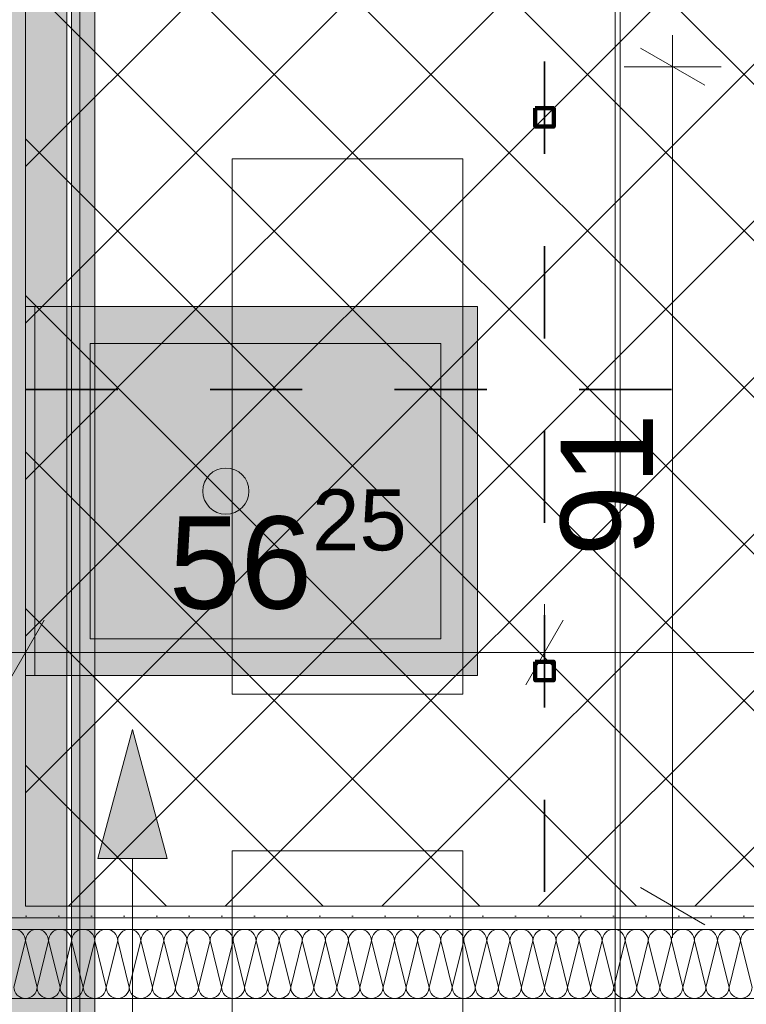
# Model space of a CAD drawing. Header units: metres. Extents: x -3.6 to 84.5, y -11 to 16.8.
# Tile 226 of 256: x 40.369 to 41.156, y 3.829 to 4.896. Entities that reach past the tile are written whole.
import ezdxf

# ---------------------------------------------------------------- set-up
doc = ezdxf.new("R2010")
doc.units = ezdxf.units.M
doc.header["$MEASUREMENT"] = 0
doc.linetypes.add('Achse', pattern=[0.2, 0.1, -0.05, 0, -0.05])
doc.linetypes.add('Punktlinie weit', pattern=[0.06, 0.01, -0.05])
for name, color, linetype in [('154 - Bemaßung_ Beschriftung.Ausbau - Deckenspiegel', 7, 'Continuous'), ('305 - Elemente.Linie_ Schraffur - Deckenspiegel', 7, 'Continuous'), ('612 - Struktur.Stahlbau', 7, 'Continuous'), ('Neubau_401 - Zone.Raum_ Raumbegrenzung_ Whg.', 7, 'Continuous'), ('Neubau_606 - Struktur.Wand Innen Ausbau', 7, 'Continuous'), ('Neubau_612 - Struktur.Stahlbau', 7, 'Continuous'), ('Neubau_651 - Abdeckung.Decke abgehängt_ bekleidet', 7, 'Continuous'), ('Neubau_653 - Abdeckung.TB Verkofferung', 7, 'Continuous'), ('Neubau_702 - Einrichtung.Möbel Sanitär', 7, 'Continuous')]:
    doc.layers.add(name, color=color, linetype=linetype)
doc.styles.add('ERSTELLTER_STIL_2', font='txt')
doc.dimstyles.new('ERSTELLTER_STIL__1', dxfattribs={"dimtxt": 0.1, "dimasz": 0.0532, "dimexe": 0.18, "dimexo": 0.0625, "dimgap": 0, "dimtad": 1, "dimzin": 0, "dimdsep": 46, "dimtxsty": 'ERSTELLTER_STIL_2', "dimblk": 'ARROWHEAD_2', "dimblk1": 'ARROWHEAD_2', "dimblk2": 'ARROWHEAD_2', "dimcen": 0.09, "dimse1": 1, "dimse2": 1, "dimclrd": 7, "dimclre": 7, "dimclrt": 7, "dimazin": 0, "dimtfac": 1, "dimtdec": 4, "dimtmove": 0, "dimatfit": 3, "dimfxl": 1, "dimtolj": 1, "dimtzin": 0, "dimarcsym": 0})
doc.dimstyles.new('ERSTELLTER_STIL__2', dxfattribs={"dimtxt": 0.1, "dimasz": 0.0532, "dimexe": 0.18, "dimexo": 0.0625, "dimgap": 0, "dimtad": 1, "dimtih": 1, "dimtoh": 1, "dimzin": 0, "dimdsep": 46, "dimtxsty": 'ERSTELLTER_STIL_2', "dimblk": 'ARROWHEAD_2', "dimblk1": 'ARROWHEAD_2', "dimblk2": 'ARROWHEAD_2', "dimcen": 0.09, "dimse1": 1, "dimse2": 1, "dimclrd": 7, "dimclre": 7, "dimclrt": 7, "dimazin": 0, "dimtfac": 1, "dimtdec": 4, "dimtmove": 0, "dimatfit": 3, "dimfxl": 1, "dimtolj": 1, "dimtzin": 0, "dimarcsym": 0})
doc.dimstyles.new('ERSTELLTER_STIL__3', dxfattribs={"dimtxt": 0.1, "dimasz": 0.0532, "dimexe": 0.18, "dimexo": 0.0625, "dimgap": 0, "dimtad": 1, "dimzin": 0, "dimdsep": 46, "dimtxsty": 'ERSTELLTER_STIL_2', "dimblk": 'ARROWHEAD_2', "dimblk1": 'ARROWHEAD_2', "dimblk2": 'ARROWHEAD_2', "dimcen": 0.09, "dimse1": 1, "dimse2": 1, "dimclrd": 7, "dimclre": 7, "dimclrt": 7, "dimazin": 0, "dimtfac": 1, "dimtdec": 4, "dimtmove": 2, "dimatfit": 3, "dimfxl": 1, "dimtolj": 1, "dimtzin": 0, "dimarcsym": 0})
pattern_1 = [(45, (0, 0), (-0.01767767, 0.01767767), [0, -0.025])]

# ---------------------------------------------------------------- blocks, each defined once
blk = doc.blocks.new('*X147')
at = {"layer": 'Neubau_606 - Struktur.Wand Innen Ausbau', "color": 7, "linetype": 'Continuous', "lineweight": 5}
for p, q in [((40.375, 3.8975), (40.3625, 3.8475)), ((40.375, 3.8975), (40.3875, 3.8475)), ((40.4, 3.8975), (40.3875, 3.8475)), ((40.4, 3.8975), (40.4125, 3.8475)), ((40.425, 3.8975), (40.4125, 3.8475)), ((40.425, 3.8975), (40.4375, 3.8475)), ((40.45, 3.8975), (40.4375, 3.8475)), ((40.45, 3.8975), (40.4625, 3.8475)), ((40.475, 3.8975), (40.4625, 3.8475)), ((40.475, 3.8975), (40.4875, 3.8475)), ((40.5, 3.8975), (40.4875, 3.8475)), ((40.5, 3.8975), (40.5125, 3.8475)), ((40.525, 3.8975), (40.5125, 3.8475)), ((40.525, 3.8975), (40.5375, 3.8475)), ((40.55, 3.8975), (40.5375, 3.8475)), ((40.55, 3.8975), (40.5625, 3.8475)), ((40.575, 3.8975), (40.5625, 3.8475)), ((40.575, 3.8975), (40.5875, 3.8475)), ((40.6, 3.8975), (40.5875, 3.8475)), ((40.6, 3.8975), (40.6125, 3.8475)), ((40.625, 3.8975), (40.6125, 3.8475)), ((40.625, 3.8975), (40.6375, 3.8475)), ((40.65, 3.8975), (40.6375, 3.8475)), ((40.65, 3.8975), (40.6625, 3.8475)), ((40.675, 3.8975), (40.6625, 3.8475)), ((40.675, 3.8975), (40.6875, 3.8475)), ((40.7, 3.8975), (40.6875, 3.8475)), ((40.7, 3.8975), (40.7125, 3.8475)), ((40.725, 3.8975), (40.7125, 3.8475)), ((40.725, 3.8975), (40.7375, 3.8475)), ((40.75, 3.8975), (40.7375, 3.8475)), ((40.75, 3.8975), (40.7625, 3.8475)), ((40.775, 3.8975), (40.7625, 3.8475)), ((40.775, 3.8975), (40.7875, 3.8475)), ((40.8, 3.8975), (40.7875, 3.8475)), ((40.8, 3.8975), (40.8125, 3.8475)), ((40.825, 3.8975), (40.8125, 3.8475)), ((40.825, 3.8975), (40.8375, 3.8475)), ((40.85, 3.8975), (40.8375, 3.8475)), ((40.85, 3.8975), (40.8625, 3.8475)), ((40.875, 3.8975), (40.8625, 3.8475)), ((40.875, 3.8975), (40.8875, 3.8475)), ((40.9, 3.8975), (40.8875, 3.8475)), ((40.9, 3.8975), (40.9125, 3.8475)), ((40.925, 3.8975), (40.9125, 3.8475)), ((40.925, 3.8975), (40.9375, 3.8475)), ((40.95, 3.8975), (40.9375, 3.8475)), ((40.95, 3.8975), (40.9625, 3.8475)), ((40.975, 3.8975), (40.9625, 3.8475)), ((40.975, 3.8975), (40.9875, 3.8475)), ((41, 3.8975), (40.9875, 3.8475)), ((41, 3.8975), (41.0125, 3.8475)), ((41.025, 3.8975), (41.0125, 3.8475)), ((41.025, 3.8975), (41.0375, 3.8475)), ((41.05, 3.8975), (41.0375, 3.8475)), ((41.05, 3.8975), (41.0625, 3.8475)), ((41.075, 3.8975), (41.0625, 3.8475)), ((41.075, 3.8975), (41.0875, 3.8475)), ((41.1, 3.8975), (41.0875, 3.8475)), ((41.1, 3.8975), (41.1125, 3.8475)), ((41.125, 3.8975), (41.1125, 3.8475)), ((41.125, 3.8975), (41.1375, 3.8475)), ((41.15, 3.8975), (41.1375, 3.8475)), ((41.15, 3.8975), (41.1625, 3.8475))]:
    blk.add_line(p, q, dxfattribs=at)
for centre, start, end in [((40.3625, 3.8975), 360, 90), ((40.3875, 3.8975), 90, 180), ((40.3875, 3.8975), 360, 90), ((40.4125, 3.8975), 90, 180), ((40.4125, 3.8975), 360, 90), ((40.4375, 3.8975), 90, 180), ((40.4375, 3.8975), 360, 90), ((40.4625, 3.8975), 90, 180), ((40.4625, 3.8975), 360, 90), ((40.4875, 3.8975), 90, 180), ((40.4875, 3.8975), 360, 90), ((40.5125, 3.8975), 90, 180), ((40.5125, 3.8975), 360, 90), ((40.5375, 3.8975), 90, 180), ((40.5375, 3.8975), 360, 90), ((40.5625, 3.8975), 90, 180), ((40.5625, 3.8975), 360, 90), ((40.5875, 3.8975), 90, 180), ((40.5875, 3.8975), 360, 90), ((40.6125, 3.8975), 90, 180), ((40.6125, 3.8975), 360, 90), ((40.6375, 3.8975), 90, 180), ((40.6375, 3.8975), 360, 90), ((40.6625, 3.8975), 90, 180), ((40.6625, 3.8975), 360, 90), ((40.6875, 3.8975), 90, 180), ((40.6875, 3.8975), 360, 90), ((40.7125, 3.8975), 90, 180), ((40.7125, 3.8975), 360, 90), ((40.7375, 3.8975), 90, 180), ((40.7375, 3.8975), 360, 90), ((40.7625, 3.8975), 90, 180), ((40.7625, 3.8975), 360, 90), ((40.7875, 3.8975), 90, 180), ((40.7875, 3.8975), 360, 90), ((40.8125, 3.8975), 90, 180), ((40.8125, 3.8975), 360, 90), ((40.8375, 3.8975), 90, 180), ((40.8375, 3.8975), 360, 90), ((40.8625, 3.8975), 90, 180), ((40.8625, 3.8975), 360, 90), ((40.8875, 3.8975), 90, 180), ((40.8875, 3.8975), 360, 90), ((40.9125, 3.8975), 90, 180), ((40.9125, 3.8975), 360, 90), ((40.9375, 3.8975), 90, 180), ((40.9375, 3.8975), 360, 90), ((40.9625, 3.8975), 90, 180), ((40.9625, 3.8975), 360, 90), ((40.9875, 3.8975), 90, 180), ((40.9875, 3.8975), 360, 90), ((41.0125, 3.8975), 90, 180), ((41.0125, 3.8975), 360, 90), ((41.0375, 3.8975), 90, 180), ((41.0375, 3.8975), 360, 90), ((41.0625, 3.8975), 90, 180), ((41.0625, 3.8975), 360, 90), ((41.0875, 3.8975), 90, 180), ((41.0875, 3.8975), 360, 90), ((41.1125, 3.8975), 90, 180), ((41.1125, 3.8975), 360, 90), ((41.1375, 3.8975), 90, 180), ((41.1375, 3.8975), 360, 90), ((41.1625, 3.8975), 90, 180), ((40.375, 3.8475), 180, 270), ((40.375, 3.8475), 270, 360), ((40.4, 3.8475), 180, 270), ((40.4, 3.8475), 270, 360), ((40.425, 3.8475), 180, 270), ((40.425, 3.8475), 270, 360), ((40.45, 3.8475), 180, 270), ((40.45, 3.8475), 270, 360), ((40.475, 3.8475), 180, 270), ((40.475, 3.8475), 270, 360), ((40.5, 3.8475), 180, 270), ((40.5, 3.8475), 270, 360), ((40.525, 3.8475), 180, 270), ((40.525, 3.8475), 270, 360), ((40.55, 3.8475), 180, 270), ((40.55, 3.8475), 270, 360), ((40.575, 3.8475), 180, 270), ((40.575, 3.8475), 270, 360), ((40.6, 3.8475), 180, 270), ((40.6, 3.8475), 270, 360), ((40.625, 3.8475), 180, 270), ((40.625, 3.8475), 270, 360), ((40.65, 3.8475), 180, 270), ((40.65, 3.8475), 270, 360), ((40.675, 3.8475), 180, 270), ((40.675, 3.8475), 270, 360), ((40.7, 3.8475), 180, 270), ((40.7, 3.8475), 270, 360), ((40.725, 3.8475), 180, 270), ((40.725, 3.8475), 270, 360), ((40.75, 3.8475), 180, 270), ((40.75, 3.8475), 270, 360), ((40.775, 3.8475), 180, 270), ((40.775, 3.8475), 270, 360), ((40.8, 3.8475), 180, 270), ((40.8, 3.8475), 270, 360), ((40.825, 3.8475), 180, 270), ((40.825, 3.8475), 270, 360), ((40.85, 3.8475), 180, 270), ((40.85, 3.8475), 270, 360), ((40.875, 3.8475), 180, 270), ((40.875, 3.8475), 270, 360), ((40.9, 3.8475), 180, 270), ((40.9, 3.8475), 270, 360), ((40.925, 3.8475), 180, 270), ((40.925, 3.8475), 270, 360), ((40.95, 3.8475), 180, 270), ((40.95, 3.8475), 270, 360), ((40.975, 3.8475), 180, 270), ((40.975, 3.8475), 270, 360), ((41, 3.8475), 180, 270), ((41, 3.8475), 270, 360), ((41.025, 3.8475), 180, 270), ((41.025, 3.8475), 270, 360), ((41.05, 3.8475), 180, 270), ((41.05, 3.8475), 270, 360), ((41.075, 3.8475), 180, 270), ((41.075, 3.8475), 270, 360), ((41.1, 3.8475), 180, 270), ((41.1, 3.8475), 270, 360), ((41.125, 3.8475), 180, 270), ((41.125, 3.8475), 270, 360), ((41.15, 3.8475), 180, 270), ((41.15, 3.8475), 270, 360)]:
    blk.add_arc(centre, 0.0125, start, end, dxfattribs=at)
blk = doc.blocks.new('*D189')
at = {"layer": '154 - Bemaßung_ Beschriftung.Ausbau - Deckenspiegel', "color": 7, "linetype": 'Continuous', "lineweight": 5}
for p, q in [((40.375, 4.1575), (40.375, 4.2625)), ((40.9375, 4.1575), (40.9375, 4.2625)), ((40.3952, 4.245), (40.3548, 4.175)), ((40.9577, 4.245), (40.9173, 4.175)), ((40.3407, 4.21), (40.375, 4.21)), ((40.375, 4.21), (40.9375, 4.21))]:
    blk.add_line(p, q, dxfattribs=at)
at = {"layer": '154 - Bemaßung_ Beschriftung.Ausbau - Deckenspiegel', "color": 7, "lineweight": 5, "insert": (40.5303, 4.2284), "char_height": 0.1, "attachment_point": 7, "style": 'ERSTELLTER_STIL_2'}
blk.add_mtext('\\A1;{\\pql;\\fArial|b0|i0|c0|p38;56\\fArial|b0|i0|c0|p38;\\A1{\\H.66x;\\S25^  ;}}', dxfattribs=at)
blk = doc.blocks.new('ARROWHEAD_2')
at = {"color": 0, "linetype": 'Continuous', "lineweight": 0}
for p, q in [((-0.378, -0.655), (0.378, 0.655)), ((0, 0), (-1, 0))]:
    blk.add_line(p, q, dxfattribs=at)
blk = doc.blocks.new('*D190')
at = {"layer": '154 - Bemaßung_ Beschriftung.Ausbau - Deckenspiegel', "color": 7, "linetype": 'Continuous', "lineweight": 5}
for p, q in [((40.9375, 4.1575), (40.9375, 4.2625)), ((41.5375, 4.1575), (41.5375, 4.2625)), ((40.9577, 4.245), (40.9173, 4.175)), ((41.5577, 4.245), (41.5173, 4.175)), ((40.9375, 4.21), (41.5375, 4.21))]:
    blk.add_line(p, q, dxfattribs=at)
at = {"layer": '154 - Bemaßung_ Beschriftung.Ausbau - Deckenspiegel', "color": 7, "lineweight": 5, "insert": (41.1616, 4.23), "char_height": 0.1, "attachment_point": 7, "style": 'ERSTELLTER_STIL_2'}
blk.add_mtext('\\A1;{\\pql;\\fArial|b0|i0|c0|p38;60}', dxfattribs=at)
blk = doc.blocks.new('*D344')
at = {"layer": '154 - Bemaßung_ Beschriftung.Ausbau - Deckenspiegel', "color": 7, "linetype": 'Continuous', "lineweight": 5}
for p, q in [((41.0764, 4.845), (41.0764, 4.8792)), ((41.1114, 4.8248), (41.0414, 4.8652)), ((41.1289, 4.845), (41.0239, 4.845)), ((41.0764, 3.935), (41.0764, 4.845)), ((41.0414, 3.9552), (41.1114, 3.9148)), ((41.1289, 3.935), (41.0239, 3.935)), ((41.0764, 3.9008), (41.0764, 3.935))]:
    blk.add_line(p, q, dxfattribs=at)
at = {"layer": '154 - Bemaßung_ Beschriftung.Ausbau - Deckenspiegel', "color": 7, "lineweight": 5, "insert": (41.0564, 4.3141), "char_height": 0.1, "attachment_point": 7, "rotation": 90, "style": 'ERSTELLTER_STIL_2'}
blk.add_mtext('\\A1;{\\pql;\\fArial|b0|i0|c0|p38;91}', dxfattribs=at)
blk = doc.blocks.new('*D358')
at = {"layer": '154 - Bemaßung_ Beschriftung.Ausbau - Deckenspiegel', "color": 7, "linetype": 'Continuous', "lineweight": 5}
for p, q in [((38.9141, 3.81), (38.9141, 3.8442)), ((38.9491, 3.7898), (38.8791, 3.8302)), ((38.9666, 3.81), (38.8616, 3.81)), ((38.9141, 3.48), (38.9141, 3.81)), ((38.8791, 3.5002), (38.9491, 3.4598)), ((38.9666, 3.48), (38.8616, 3.48))]:
    blk.add_line(p, q, dxfattribs=at)
at = {"layer": '154 - Bemaßung_ Beschriftung.Ausbau - Deckenspiegel', "color": 7, "lineweight": 5, "insert": (38.8941, 3.5691), "char_height": 0.1, "attachment_point": 7, "rotation": 90, "style": 'ERSTELLTER_STIL_2'}
blk.add_mtext('\\A1;{\\pql;\\fArial|b0|i0|c0|p38;33}', dxfattribs=at)
blk = doc.blocks.new('*D362')
at = {"layer": '154 - Bemaßung_ Beschriftung.Ausbau - Deckenspiegel', "color": 7, "linetype": 'Continuous', "lineweight": 5}
for p, q in [((38.7128, 3.81), (38.7128, 3.8442)), ((38.7478, 3.7898), (38.6778, 3.8302)), ((38.7653, 3.81), (38.6603, 3.81)), ((38.7128, 3.53), (38.7128, 3.81)), ((38.6778, 3.5502), (38.7478, 3.5098)), ((38.7653, 3.53), (38.6603, 3.53))]:
    blk.add_line(p, q, dxfattribs=at)
at = {"layer": '154 - Bemaßung_ Beschriftung.Ausbau - Deckenspiegel', "color": 7, "lineweight": 5, "insert": (38.6928, 3.5941), "char_height": 0.1, "attachment_point": 7, "rotation": 90, "style": 'ERSTELLTER_STIL_2'}
blk.add_mtext('\\A1;{\\pql;\\fArial|b0|i0|c0|p38;28}', dxfattribs=at)
blk = doc.blocks.new('*D370')
at = {"layer": '154 - Bemaßung_ Beschriftung.Ausbau - Deckenspiegel', "color": 7, "linetype": 'Continuous', "lineweight": 5}
for p, q in [((38.8791, 4.5152), (38.9491, 4.4748)), ((38.9666, 4.495), (38.8616, 4.495)), ((38.9141, 3.935), (38.9141, 4.495)), ((38.8791, 3.9552), (38.9491, 3.9148)), ((38.9666, 3.935), (38.8616, 3.935)), ((38.9141, 3.9008), (38.9141, 3.935))]:
    blk.add_line(p, q, dxfattribs=at)
at = {"layer": '154 - Bemaßung_ Beschriftung.Ausbau - Deckenspiegel', "color": 7, "lineweight": 5, "insert": (38.8941, 4.1391), "char_height": 0.1, "attachment_point": 7, "rotation": 90, "style": 'ERSTELLTER_STIL_2'}
blk.add_mtext('\\A1;{\\pql;\\fArial|b0|i0|c0|p38;56}', dxfattribs=at)
blk = doc.blocks.new('*D371')
at = {"layer": '154 - Bemaßung_ Beschriftung.Ausbau - Deckenspiegel', "color": 7, "linetype": 'Continuous', "lineweight": 5}
for p, q in [((38.9141, 5.0505), (38.9141, 5.0847)), ((38.9491, 5.0303), (38.8791, 5.0707)), ((38.9666, 5.0505), (38.8616, 5.0505)), ((38.9141, 4.495), (38.9141, 5.0505)), ((38.8791, 4.5152), (38.9491, 4.4748)), ((38.9666, 4.495), (38.8616, 4.495))]:
    blk.add_line(p, q, dxfattribs=at)
at = {"layer": '154 - Bemaßung_ Beschriftung.Ausbau - Deckenspiegel', "color": 7, "lineweight": 5, "insert": (38.8957, 4.6468), "char_height": 0.1, "attachment_point": 7, "rotation": 90, "style": 'ERSTELLTER_STIL_2'}
blk.add_mtext('\\A1;{\\pql;\\fArial|b0|i0|c0|p38;55\\fArial|b0|i0|c0|p38;\\A1{\\H.66x;\\S55^  ;}}', dxfattribs=at)
blk = doc.blocks.new('*D372')
at = {"layer": '154 - Bemaßung_ Beschriftung.Ausbau - Deckenspiegel', "color": 7, "linetype": 'Continuous', "lineweight": 5}
for p, q in [((38.6778, 4.2102), (38.7478, 4.1698)), ((38.7653, 4.19), (38.6603, 4.19)), ((38.7128, 3.935), (38.7128, 4.19)), ((38.6778, 3.9552), (38.7478, 3.9148)), ((38.7653, 3.935), (38.6603, 3.935)), ((38.7128, 3.9008), (38.7128, 3.935))]:
    blk.add_line(p, q, dxfattribs=at)
at = {"layer": '154 - Bemaßung_ Beschriftung.Ausbau - Deckenspiegel', "color": 7, "lineweight": 5, "insert": (38.6945, 3.9616), "char_height": 0.1, "attachment_point": 7, "rotation": 90, "style": 'ERSTELLTER_STIL_2'}
blk.add_mtext('\\A1;{\\pql;\\fArial|b0|i0|c0|p38;25\\fArial|b0|i0|c0|p38;\\A1{\\H.66x;\\S5^  ;}}', dxfattribs=at)
blk = doc.blocks.new('*D373')
at = {"layer": '154 - Bemaßung_ Beschriftung.Ausbau - Deckenspiegel', "color": 7, "linetype": 'Continuous', "lineweight": 5}
for p, q in [((38.6778, 4.8102), (38.7478, 4.7698)), ((38.7653, 4.79), (38.6603, 4.79)), ((38.7128, 4.19), (38.7128, 4.79)), ((38.6778, 4.2102), (38.7478, 4.1698)), ((38.7653, 4.19), (38.6603, 4.19))]:
    blk.add_line(p, q, dxfattribs=at)
at = {"layer": '154 - Bemaßung_ Beschriftung.Ausbau - Deckenspiegel', "color": 7, "lineweight": 5, "insert": (38.6928, 4.4141), "char_height": 0.1, "attachment_point": 7, "rotation": 90, "style": 'ERSTELLTER_STIL_2'}
blk.add_mtext('\\A1;{\\pql;\\fArial|b0|i0|c0|p38;60}', dxfattribs=at)
blk = doc.blocks.new('*D374')
at = {"layer": '154 - Bemaßung_ Beschriftung.Ausbau - Deckenspiegel', "color": 7, "linetype": 'Continuous', "lineweight": 5}
for p, q in [((38.7128, 5.0505), (38.7128, 5.0847)), ((38.7478, 5.0303), (38.6778, 5.0707)), ((38.7653, 5.0505), (38.6603, 5.0505)), ((38.7128, 4.79), (38.7128, 5.0505)), ((38.6778, 4.8102), (38.7478, 4.7698)), ((38.7653, 4.79), (38.6603, 4.79))]:
    blk.add_line(p, q, dxfattribs=at)
at = {"layer": '154 - Bemaßung_ Beschriftung.Ausbau - Deckenspiegel', "color": 7, "lineweight": 5, "insert": (38.6945, 4.8118), "char_height": 0.1, "attachment_point": 7, "rotation": 90, "style": 'ERSTELLTER_STIL_2'}
blk.add_mtext('\\A1;{\\pql;\\fArial|b0|i0|c0|p38;26\\fArial|b0|i0|c0|p38;\\A1{\\H.66x;\\S05^  ;}}', dxfattribs=at)

msp = doc.modelspace()

# ---------------------------------------------------------------- hatches: boundary and pattern name
at = {"layer": '612 - Struktur.Stahlbau', "linetype": 'Continuous', "lineweight": 0, "true_color": 0x30307f}
msp.add_hatch(color=177, dxfattribs=at).paths.add_polyline_path([(40.28, 5.19), (40.42, 5.19), (40.42, 0.71), (40.28, 0.71)])
at = {"layer": 'Neubau_401 - Zone.Raum_ Raumbegrenzung_ Whg.', "linetype": 'Continuous', "lineweight": 13}
msp.add_hatch(color=1, dxfattribs=at).paths.add_polyline_path([(40.491, 4.1267), (40.4535, 3.9868), (40.5285, 3.9868)])
at = {"layer": 'Neubau_606 - Struktur.Wand Innen Ausbau', "linetype": 'Continuous', "lineweight": 0, "true_color": 0x000000}
h = msp.add_hatch(dxfattribs=at)
h.set_pattern_fill('Gips_0001', color=18, style=0, pattern_type=2)
h.set_pattern_definition(pattern_1)
h.paths.add_polyline_path([(40.3625, 5.1), (40.3625, 3.935), (40.375, 3.935), (40.375, 5.1)])
h = msp.add_hatch(dxfattribs=at)
h.set_pattern_fill('Gips_0001', color=18, style=0, pattern_type=2)
h.set_pattern_definition(pattern_1)
h.paths.add_polyline_path([(40.165, 3.935), (40.165, 3.9225), (42.325, 3.9225), (42.325, 3.935)])
h = msp.add_hatch(dxfattribs=at)
h.set_pattern_fill('Gips_0001', color=18, style=0, pattern_type=2)
h.set_pattern_definition(pattern_1)
h.paths.add_polyline_path([(40.165, 3.9225), (40.165, 3.91), (42.325, 3.91), (42.325, 3.9225)])
h = msp.add_hatch(dxfattribs=at)
h.set_pattern_fill('Gips_0001', color=18, style=0, pattern_type=2)
h.set_pattern_definition(pattern_1)
h.paths.add_polyline_path([(40.165, 3.835), (40.165, 3.8225), (42.325, 3.8225), (42.325, 3.835)])
at = {"layer": 'Neubau_651 - Abdeckung.Decke abgehängt_ bekleidet', "linetype": 'Continuous', "lineweight": 13, "true_color": 0xffbfbf}
h = msp.add_hatch(dxfattribs=at)
h.set_pattern_fill('Raster_20x20_Diagonal_0001', color=254, style=0, pattern_type=2)
h.set_pattern_definition([(45, (0, 0), (-0.0848528, 0.0848528), []), (135, (0, 0), (0.0848528, 0.0848528), [])])
h.paths.add_polyline_path([(40.375, 3.935), (42.1, 3.935), (42.1, 5.0505), (40.375, 5.0505)])
at = {"layer": 'Neubau_653 - Abdeckung.TB Verkofferung', "linetype": 'Continuous', "lineweight": 0, "true_color": 0x000000}
h = msp.add_hatch(dxfattribs=at)
h.set_pattern_fill('Gips_0001', color=18, style=0, pattern_type=2)
h.set_pattern_definition(pattern_1)
h.paths.add_polyline_path([(40.425, 0.7495), (40.45, 0.7495), (40.45, 5.0505), (40.425, 5.0505)])
at = {"layer": 'Neubau_702 - Einrichtung.Möbel Sanitär', "linetype": 'Continuous', "lineweight": 0, "true_color": 0x3a3a3a}
msp.add_hatch(color=250, dxfattribs=at).paths.add_polyline_path([(40.865, 4.585), (40.375, 4.585), (40.375, 4.185), (40.865, 4.185)])

# ---------------------------------------------------------------- linework, layer by layer
at = {"layer": '305 - Elemente.Linie_ Schraffur - Deckenspiegel', "color": 7, "linetype": 'Continuous', "lineweight": 9}
for p, q in [((40.425, 5.31), (40.425, 0.645)), ((40.434, 5.31), (40.434, 0.645)), ((41.014, 5.31), (41.014, 0.645)), ((41.0195, 5.31), (41.0195, 0.645)), ((40.599, 4.745), (40.849, 4.745)), ((40.599, 4.745), (40.599, 4.165)), ((40.849, 4.165), (40.849, 4.745)), ((40.599, 4.165), (40.849, 4.165)), ((40.599, 3.995), (40.849, 3.995)), ((40.599, 3.995), (40.599, 3.415)), ((40.849, 3.415), (40.849, 3.995))]:
    msp.add_line(p, q, dxfattribs=at)
at = {"layer": 'Neubau_401 - Zone.Raum_ Raumbegrenzung_ Whg.', "color": 1, "linetype": 'Continuous', "lineweight": 9}
for p, q in [((40.491, 4.1267), (40.4535, 3.9868)), ((40.491, 4.1267), (40.5285, 3.9868)), ((40.5285, 3.9868), (40.4535, 3.9868)), ((40.491, -1.3085), (40.491, 3.9868))]:
    msp.add_line(p, q, dxfattribs=at)
at = {"layer": 'Neubau_606 - Struktur.Wand Innen Ausbau', "color": 1, "linetype": 'Continuous', "lineweight": 5}
for p, q in [((42.325, 3.9225), (40.165, 3.9225)), ((42.325, 3.91), (40.165, 3.91)), ((40.165, 3.835), (42.325, 3.835))]:
    msp.add_line(p, q, dxfattribs=at)
at = {"layer": 'Neubau_606 - Struktur.Wand Innen Ausbau', "color": 1, "linetype": 'Continuous', "lineweight": 5, "flags": 128}
for points in [[(40.375, 3.935), (40.375, 5.1)], [(42.1, 3.935), (40.375, 3.935)]]:
    msp.add_lwpolyline(points, dxfattribs=at)
at = {"layer": 'Neubau_612 - Struktur.Stahlbau', "color": 1, "linetype": 'Continuous', "lineweight": 13}
msp.add_line((40.42, 0.71), (40.42, 5.19), dxfattribs=at)
at = {"layer": 'Neubau_651 - Abdeckung.Decke abgehängt_ bekleidet', "color": 1, "linetype": 'Achse', "lineweight": 35}
for p, q in [((40.9375, 5.0505), (40.9375, 3.935)), ((40.375, 4.495), (42.1, 4.495))]:
    msp.add_line(p, q, dxfattribs=at)
at = {"layer": 'Neubau_651 - Abdeckung.Decke abgehängt_ bekleidet', "color": 1, "linetype": 'Punktlinie weit', "lineweight": 13, "flags": 128}
msp.add_lwpolyline([(40.375, 3.935), (42.1, 3.935), (42.1, 5.0505), (40.375, 5.0505)], close=True, dxfattribs=at)
at = {"layer": 'Neubau_651 - Abdeckung.Decke abgehängt_ bekleidet', "color": 1, "linetype": 'Continuous', "lineweight": 100, "flags": 128}
for points in [[(40.9275, 4.8), (40.9475, 4.8), (40.9475, 4.78), (40.9275, 4.78)], [(40.9275, 4.2), (40.9475, 4.2), (40.9475, 4.18), (40.9275, 4.18)]]:
    msp.add_lwpolyline(points, close=True, dxfattribs=at)
at = {"layer": 'Neubau_653 - Abdeckung.TB Verkofferung', "color": 1, "linetype": 'Continuous', "lineweight": 5}
for p, q in [((40.425, 5.0505), (40.425, 0.7495)), ((40.45, 5.0505), (40.45, 0.7495))]:
    msp.add_line(p, q, dxfattribs=at)
at = {"layer": 'Neubau_653 - Abdeckung.TB Verkofferung', "color": 1, "linetype": 'Continuous', "lineweight": 9}
msp.add_line((40.45, 0.7495), (40.45, 5.0505), dxfattribs=at)
at = {"layer": 'Neubau_702 - Einrichtung.Möbel Sanitär', "color": 7, "linetype": 'Continuous', "lineweight": 9, "true_color": 0xebebeb}
for p, q in [((40.385, 4.585), (40.385, 4.185)), ((40.445, 4.225), (40.445, 4.545)), ((40.445, 4.545), (40.825, 4.545)), ((40.825, 4.545), (40.825, 4.225)), ((40.825, 4.225), (40.445, 4.225))]:
    msp.add_line(p, q, dxfattribs=at)
at = {"layer": 'Neubau_702 - Einrichtung.Möbel Sanitär', "color": 7, "linetype": 'Continuous', "lineweight": 9, "true_color": 0xebebeb, "flags": 128}
msp.add_lwpolyline([(40.865, 4.585), (40.865, 4.185), (40.375, 4.185), (40.375, 4.585)], close=True, dxfattribs=at)
at = {"layer": 'Neubau_702 - Einrichtung.Möbel Sanitär', "color": 7, "linetype": 'Continuous', "lineweight": 9, "true_color": 0xebebeb}
msp.add_circle((40.5922, 4.385), 0.025, dxfattribs=at)

# ---------------------------------------------------------------- block references
at = {"layer": 'Neubau_606 - Struktur.Wand Innen Ausbau', "color": 1, "lineweight": 13}
msp.add_blockref('*X147', (0, 0), dxfattribs=at)

# ---------------------------------------------------------------- dimensions: what is measured, and where the dimension line sits
at = {"layer": '154 - Bemaßung_ Beschriftung.Ausbau - Deckenspiegel', "color": 7, "linetype": 'Continuous', "lineweight": 5}
for base, p1, p2, dimstyle, picture, middle in [((38.7128, 5.0505), (46.3375, 4.79), (46.845, 5.0505), 'ERSTELLTER_STIL__3', '*D374', (38.6428, 5.0613)), ((38.9141, 5.0505), (46.845, 4.495), (46.845, 5.0505), 'ERSTELLTER_STIL__1', '*D371', (38.8441, 4.8962)), ((41.0764, 4.845), (42.225, 3.935), (42.875, 4.845), 'ERSTELLTER_STIL__1', '*D344', (41.0064, 4.3903)), ((38.7128, 4.79), (46.3375, 4.19), (46.3375, 4.79), 'ERSTELLTER_STIL__1', '*D373', (38.6428, 4.4904)), ((38.9141, 4.495), (46.845, 3.935), (46.845, 4.495), 'ERSTELLTER_STIL__1', '*D370', (38.8441, 4.2153)), ((38.712823, 4.190003), (46.844988, 3.935001), (46.337487, 4.190003), 'ERSTELLTER_STIL__1', '*D372', (38.642823, 4.172868)), ((38.7128, 3.81), (40.765, 3.53), (43.175, 3.81), 'ERSTELLTER_STIL__1', '*D362', (38.6428, 3.6703)), ((38.9141, 3.81), (43.545, 3.48), (43.175, 3.81), 'ERSTELLTER_STIL__1', '*D358', (38.8441, 3.6453))]:
    dim = msp.add_linear_dim(base=base, p1=p1, p2=p2, angle=90, dimstyle=dimstyle, dxfattribs=at)
    dim.commit()
    dim.dimension.update_dxf_attribs({"geometry": picture, "text_midpoint": middle, "dimtype": 160, "text_rotation": 90})
for base, p1, p2, picture, middle in [((40.9375, 4.21), (40.375, 5.0505), (40.9375, 5.0505), '*D189', (40.7797, 4.28)), ((41.5375, 4.21), (40.9375, 5.0505), (41.5375, 5.0505), '*D190', (41.2378, 4.28))]:
    dim = msp.add_linear_dim(base=base, p1=p1, p2=p2, dimstyle='ERSTELLTER_STIL__2', dxfattribs=at)
    dim.commit()
    dim.dimension.update_dxf_attribs({"geometry": picture, "text_midpoint": middle, "dimtype": 160})

doc.saveas('drawing.dxf')
